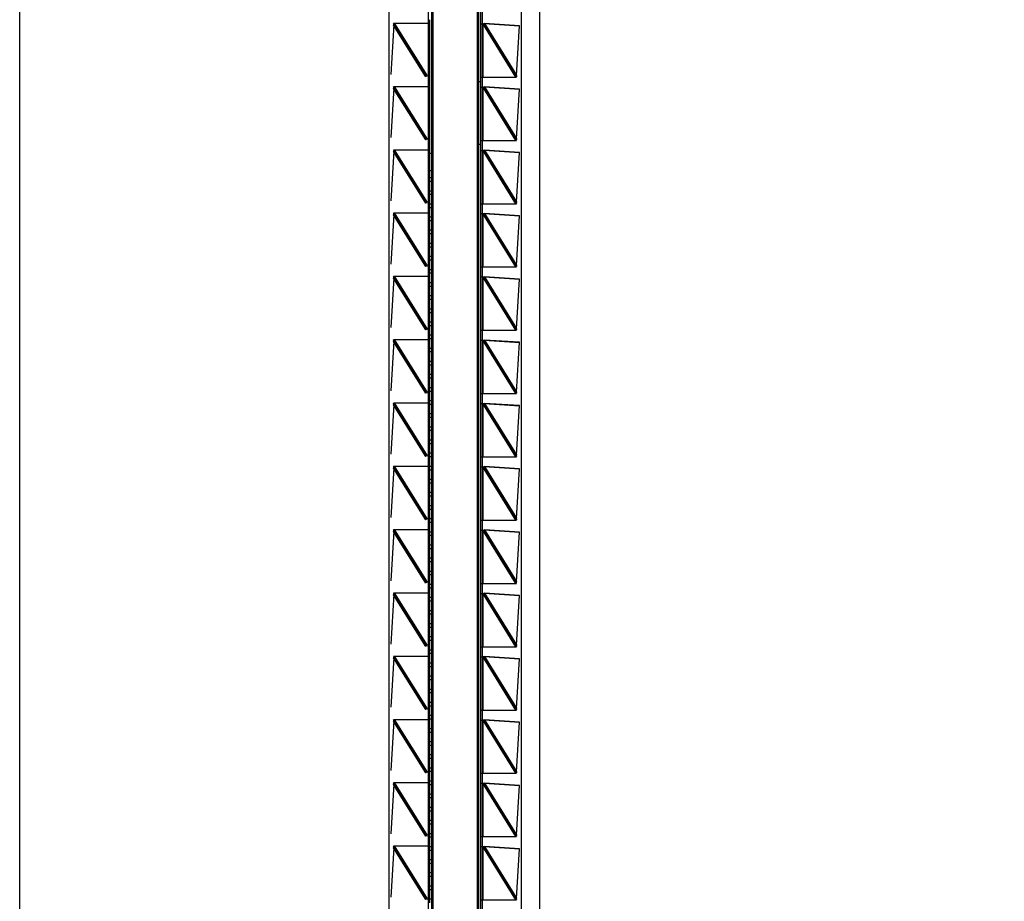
# Model space of a CAD drawing. Header units: inches. Extents: x 0 to 22, y 0 to 17.
# Tile 37 of 41: x 15.5 to 16.9, y 7.8 to 9.2. Entities that reach past the tile are written whole.
import ezdxf

# ---------------------------------------------------------------- set-up
doc = ezdxf.new("R2010")
doc.units = ezdxf.units.IN
doc.header["$LTSCALE"] = 1.21
doc.header["$MEASUREMENT"] = 0
doc.layers.get('0').update_dxf_attribs({"linetype": 'CONTINUOUS'})
doc.layers.add('DIMENSIONS', color=7, linetype='CONTINUOUS')
doc.styles.get("Standard").update_dxf_attribs({"font": 'txt', "width": 0.8})
doc.dimstyles.new('DIMSTYLE_1', dxfattribs={"dimtxt": 0.125, "dimasz": 0.18, "dimexe": 0.18, "dimexo": 0.0625, "dimgap": 0.09, "dimtad": 0, "dimtih": 1, "dimtoh": 1, "dimdec": 3, "dimzin": 4, "dimdsep": 46, "dimtxsty": 'STANDARD', "dimblk": '_FILLED', "dimblk1": '_FILLED', "dimblk2": '_FILLED', "dimcen": 0.09, "dimadec": 0, "dimazin": 0, "dimtp": 0.01, "dimtm": 0.01, "dimtfac": 1, "dimtdec": 3, "dimtofl": 0, "dimtmove": 0, "dimatfit": 3, "dimldrblk": '_FILLED', "dimfxl": 1, "dimtolj": 1, "dimtzin": 4, "dimarcsym": 0})

# ---------------------------------------------------------------- blocks, each defined once
blk = doc.blocks.new('*D15')
at = {"layer": 'DIMENSIONS', "color": 2, "linetype": 'CONTINUOUS'}
blk.add_line((15.7872, 11.4742), (16.9321, 11.4742), dxfattribs=at)
at = {"layer": 'DIMENSIONS', "color": 2, "linetype": 'CONTINUOUS', "insert": (16.9946, 11.5367), "char_height": 0.125, "width": 1.425, "attachment_point": 1, "line_spacing_factor": 0.9}
blk.add_mtext('4.822{\\Ftxt.shx;\\W1.000000;\\H0.125000; }[122.48]', dxfattribs=at)
blk = doc.blocks.new('_FILLED')
at = {"color": 0, "linetype": 'BYBLOCK'}
blk.add_solid([(0, 0), (-1, 0.1736), (-1, -0.1736)], dxfattribs=at)
blk = doc.blocks.new('*D17')
at = {"layer": 'DIMENSIONS', "color": 2, "linetype": 'CONTINUOUS'}
blk.add_line((15.5996, 11.6618), (15.5996, 12.2837), dxfattribs=at)
at = {"layer": 'DIMENSIONS', "color": 2, "linetype": 'CONTINUOUS', "insert": (15.5371, 12.3462), "char_height": 0.125, "width": 1.225, "attachment_point": 1, "rotation": 90, "line_spacing_factor": 0.9}
blk.add_mtext('.502{\\Ftxt.shx;\\W1.000000;\\H0.125000; }[12.75]', dxfattribs=at)

msp = doc.modelspace()

# ---------------------------------------------------------------- linework, layer by layer
at = {"color": 7, "linetype": 'CONTINUOUS'}
for p, q in [((15.4646, 6.6574), (15.4646, 11.469)), ((16.2446, 11.469), (16.2446, 6.6574)), ((16.1516, 7.2837), (16.1516, 10.8427)), ((16.0186, 10.7915), (16.0186, 7.3348)), ((16.0846, 10.7927), (16.0846, 7.3337)), ((16.2176, 7.3348), (16.2176, 10.7915)), ((16.0826, 10.7637), (16.0826, 7.3637)), ((16.1536, 7.3627), (16.1536, 10.7627)), ((16.0258, 9.1483), (16.0261, 9.1492)), ((16.0742, 9.0708), (16.0258, 9.1483)), ((16.026, 9.1491), (16.0263, 9.1502)), ((16.0748, 9.0709), (16.026, 9.149)), ((16.0263, 9.1501), (16.0264, 9.1505)), ((16.0264, 9.1505), (16.0753, 9.0721)), ((16.0265, 9.1512), (16.076, 9.0719)), ((16.2092, 9.0702), (16.1595, 9.1504)), ((16.2094, 9.0709), (16.1602, 9.1503)), ((16.1613, 9.1505), (16.2097, 9.0723)), ((16.1619, 9.1505), (16.2099, 9.073)), ((16.2097, 9.0723), (16.2094, 9.0712)), ((16.2099, 9.073), (16.2097, 9.0721)), ((16.1566, 9.0632), (16.1536, 9.0632)), ((16.2094, 9.0712), (16.2093, 9.0709)), ((16.0258, 9.0533), (16.0261, 9.0542)), ((16.0742, 8.9758), (16.0258, 9.0533)), ((16.026, 9.0541), (16.0263, 9.0552)), ((16.0748, 8.9759), (16.026, 9.054)), ((16.0263, 9.0551), (16.0264, 9.0555)), ((16.0264, 9.0555), (16.0753, 8.9771)), ((16.0265, 9.0562), (16.076, 8.9769)), ((16.2092, 8.9752), (16.1595, 9.0554)), ((16.2094, 8.9759), (16.1602, 9.0553)), ((16.1613, 9.0555), (16.2097, 8.9773)), ((16.1619, 9.0555), (16.2099, 8.978)), ((16.1536, 8.9694), (16.1566, 8.9694)), ((16.2094, 8.9762), (16.2093, 8.9759)), ((16.2097, 8.9773), (16.2094, 8.9762)), ((16.2099, 8.978), (16.2097, 8.9771)), ((16.0258, 8.9583), (16.0261, 8.9592)), ((16.0742, 8.8808), (16.0258, 8.9583)), ((16.026, 8.9591), (16.0263, 8.9602)), ((16.0748, 8.8809), (16.026, 8.959)), ((16.0263, 8.9601), (16.0264, 8.9605)), ((16.0264, 8.9605), (16.0753, 8.8821)), ((16.0265, 8.9612), (16.076, 8.8819)), ((16.0803, 8.9558), (16.0826, 8.9558)), ((16.2092, 8.8802), (16.1595, 8.9604)), ((16.2094, 8.8809), (16.1602, 8.9603)), ((16.1613, 8.9605), (16.2097, 8.8823)), ((16.1619, 8.9605), (16.2099, 8.883)), ((16.2094, 8.8812), (16.2093, 8.8809)), ((16.2097, 8.8823), (16.2094, 8.8812)), ((16.2099, 8.883), (16.2097, 8.8821)), ((16.026, 8.8641), (16.0263, 8.8652)), ((16.0263, 8.8651), (16.0264, 8.8655)), ((16.0264, 8.8655), (16.0753, 8.7871)), ((16.0265, 8.8662), (16.076, 8.7869)), ((16.2092, 8.7852), (16.1595, 8.8654)), ((16.2094, 8.7859), (16.1602, 8.8653)), ((16.1613, 8.8655), (16.2097, 8.7873)), ((16.1619, 8.8655), (16.2099, 8.788)), ((16.0258, 8.8633), (16.0261, 8.8642)), ((16.0742, 8.7858), (16.0258, 8.8633)), ((16.0748, 8.7859), (16.026, 8.864)), ((16.2094, 8.7862), (16.2093, 8.7859)), ((16.2097, 8.7873), (16.2094, 8.7862)), ((16.2099, 8.788), (16.2097, 8.7871)), ((16.0258, 8.7683), (16.0261, 8.7692)), ((16.0742, 8.6908), (16.0258, 8.7683)), ((16.026, 8.7691), (16.0263, 8.7702)), ((16.0748, 8.6909), (16.026, 8.769)), ((16.0263, 8.7701), (16.0264, 8.7705)), ((16.0264, 8.7705), (16.0753, 8.6921)), ((16.0265, 8.7712), (16.076, 8.6919)), ((16.2092, 8.6902), (16.1595, 8.7704)), ((16.2094, 8.6909), (16.1602, 8.7703)), ((16.1613, 8.7705), (16.2097, 8.6923)), ((16.1619, 8.7705), (16.2099, 8.693)), ((16.2094, 8.6912), (16.2093, 8.6909)), ((16.2097, 8.6923), (16.2094, 8.6912)), ((16.2099, 8.693), (16.2097, 8.6921)), ((16.0258, 8.6733), (16.0261, 8.6742)), ((16.0742, 8.5958), (16.0258, 8.6733)), ((16.026, 8.6741), (16.0263, 8.6752)), ((16.0748, 8.5959), (16.026, 8.674)), ((16.0263, 8.6751), (16.0264, 8.6755)), ((16.0264, 8.6755), (16.0753, 8.5971)), ((16.0265, 8.6762), (16.076, 8.5969)), ((16.2092, 8.5952), (16.1595, 8.6754)), ((16.2094, 8.5959), (16.1602, 8.6753)), ((16.1613, 8.6755), (16.2097, 8.5973)), ((16.1619, 8.6755), (16.2099, 8.598)), ((16.2094, 8.5962), (16.2093, 8.5959)), ((16.2097, 8.5973), (16.2094, 8.5962)), ((16.2099, 8.598), (16.2097, 8.5971)), ((16.0258, 8.5783), (16.0261, 8.5792)), ((16.0742, 8.5008), (16.0258, 8.5783)), ((16.026, 8.5791), (16.0263, 8.5802)), ((16.0748, 8.5009), (16.026, 8.579)), ((16.0263, 8.5801), (16.0264, 8.5805)), ((16.0264, 8.5805), (16.0753, 8.5021)), ((16.0265, 8.5812), (16.076, 8.5019)), ((16.2092, 8.5002), (16.1595, 8.5804)), ((16.2094, 8.5009), (16.1602, 8.5803)), ((16.1613, 8.5805), (16.2097, 8.5023)), ((16.1619, 8.5805), (16.2099, 8.503)), ((16.2094, 8.5012), (16.2093, 8.5009)), ((16.2097, 8.5023), (16.2094, 8.5012)), ((16.2099, 8.503), (16.2097, 8.5021)), ((16.0258, 8.4833), (16.0261, 8.4842)), ((16.0742, 8.4058), (16.0258, 8.4833)), ((16.026, 8.4841), (16.0263, 8.4852)), ((16.0748, 8.4059), (16.026, 8.484)), ((16.0263, 8.4851), (16.0264, 8.4855)), ((16.0264, 8.4855), (16.0753, 8.4071)), ((16.0265, 8.4862), (16.076, 8.4069)), ((16.2092, 8.4052), (16.1595, 8.4854)), ((16.2094, 8.4059), (16.1602, 8.4853)), ((16.1613, 8.4855), (16.2097, 8.4073)), ((16.1619, 8.4855), (16.2099, 8.408)), ((16.2097, 8.4073), (16.2094, 8.4062)), ((16.2099, 8.408), (16.2097, 8.4071)), ((16.2094, 8.4062), (16.2093, 8.4059)), ((16.0258, 8.3883), (16.0261, 8.3892)), ((16.0742, 8.3108), (16.0258, 8.3883)), ((16.026, 8.3891), (16.0263, 8.3902)), ((16.0748, 8.3109), (16.026, 8.389)), ((16.0263, 8.3901), (16.0264, 8.3905)), ((16.0264, 8.3905), (16.0753, 8.3121)), ((16.0265, 8.3912), (16.076, 8.3119)), ((16.2092, 8.3102), (16.1595, 8.3904)), ((16.2094, 8.3109), (16.1602, 8.3903)), ((16.1613, 8.3905), (16.2097, 8.3123)), ((16.1619, 8.3905), (16.2099, 8.313)), ((16.2094, 8.3112), (16.2093, 8.3109)), ((16.2097, 8.3123), (16.2094, 8.3112)), ((16.2099, 8.313), (16.2097, 8.3121)), ((16.0258, 8.2933), (16.0261, 8.2942)), ((16.0742, 8.2158), (16.0258, 8.2933)), ((16.026, 8.2941), (16.0263, 8.2952)), ((16.0748, 8.2159), (16.026, 8.294)), ((16.0263, 8.2951), (16.0264, 8.2955)), ((16.0264, 8.2955), (16.0753, 8.2171)), ((16.0265, 8.2962), (16.076, 8.2169)), ((16.2092, 8.2152), (16.1595, 8.2954)), ((16.2094, 8.2159), (16.1602, 8.2953)), ((16.1613, 8.2955), (16.2097, 8.2173)), ((16.1619, 8.2955), (16.2099, 8.218)), ((16.2094, 8.2162), (16.2093, 8.2159)), ((16.2097, 8.2173), (16.2094, 8.2162)), ((16.2099, 8.218), (16.2097, 8.2171)), ((16.026, 8.1991), (16.0263, 8.2002)), ((16.0263, 8.2001), (16.0264, 8.2005)), ((16.0264, 8.2005), (16.0753, 8.1221)), ((16.0265, 8.2012), (16.076, 8.1219)), ((16.2092, 8.1202), (16.1595, 8.2004)), ((16.2094, 8.1209), (16.1602, 8.2003)), ((16.1613, 8.2005), (16.2097, 8.1223)), ((16.1619, 8.2005), (16.2099, 8.123)), ((16.0258, 8.1983), (16.0261, 8.1992)), ((16.0742, 8.1208), (16.0258, 8.1983)), ((16.0748, 8.1209), (16.026, 8.199)), ((16.2094, 8.1212), (16.2093, 8.1209)), ((16.2097, 8.1223), (16.2094, 8.1212)), ((16.2099, 8.123), (16.2097, 8.1221)), ((16.0258, 8.1033), (16.0261, 8.1042)), ((16.0742, 8.0258), (16.0258, 8.1033)), ((16.026, 8.1041), (16.0263, 8.1052)), ((16.0748, 8.0259), (16.026, 8.104)), ((16.0263, 8.1051), (16.0264, 8.1055)), ((16.0264, 8.1055), (16.0753, 8.0271)), ((16.0265, 8.1062), (16.076, 8.0269)), ((16.2092, 8.0252), (16.1595, 8.1054)), ((16.2094, 8.0259), (16.1602, 8.1053)), ((16.1613, 8.1055), (16.2097, 8.0273)), ((16.1619, 8.1055), (16.2099, 8.028)), ((16.2094, 8.0262), (16.2093, 8.0259)), ((16.2097, 8.0273), (16.2094, 8.0262)), ((16.2099, 8.028), (16.2097, 8.0271)), ((16.0258, 8.0083), (16.0261, 8.0092)), ((16.0742, 7.9308), (16.0258, 8.0083)), ((16.026, 8.0091), (16.0263, 8.0102)), ((16.0748, 7.9309), (16.026, 8.009)), ((16.0263, 8.0101), (16.0264, 8.0105)), ((16.0264, 8.0105), (16.0753, 7.9321)), ((16.0265, 8.0112), (16.076, 7.9319)), ((16.2092, 7.9302), (16.1595, 8.0104)), ((16.2094, 7.9309), (16.1602, 8.0103)), ((16.1613, 8.0105), (16.2097, 7.9323)), ((16.1619, 8.0105), (16.2099, 7.933)), ((16.2094, 7.9312), (16.2093, 7.9309)), ((16.2097, 7.9323), (16.2094, 7.9312)), ((16.2099, 7.933), (16.2097, 7.9321)), ((16.0258, 7.9133), (16.0261, 7.9142)), ((16.0742, 7.8358), (16.0258, 7.9133)), ((16.026, 7.9141), (16.0263, 7.9152)), ((16.0748, 7.8359), (16.026, 7.914)), ((16.0263, 7.9151), (16.0264, 7.9155)), ((16.0264, 7.9155), (16.0753, 7.8371)), ((16.0265, 7.9162), (16.076, 7.8369)), ((16.2092, 7.8352), (16.1595, 7.9154)), ((16.2094, 7.8359), (16.1602, 7.9153)), ((16.1613, 7.9155), (16.2097, 7.8373)), ((16.1619, 7.9155), (16.2099, 7.838)), ((16.2094, 7.8362), (16.2093, 7.8359)), ((16.2097, 7.8373), (16.2094, 7.8362)), ((16.2099, 7.838), (16.2097, 7.8371))]:
    msp.add_line(p, q, dxfattribs=at)
at = {"color": 6, "linetype": 'CONTINUOUS'}
for p, q in [((16.0776, 10.7927), (16.0776, 7.3337)), ((16.1586, 10.7927), (16.1586, 7.3337)), ((16.1566, 7.3602), (16.1566, 10.7662)), ((16.0259, 9.1489), (16.0214, 9.0743)), ((16.0257, 9.1512), (16.0766, 9.1512)), ((16.0257, 9.1512), (16.0264, 9.1505)), ((16.0259, 9.1495), (16.0258, 9.1506)), ((16.0259, 9.1489), (16.0258, 9.1483)), ((16.0796, 9.1512), (16.0776, 9.1512)), ((16.0797, 9.1563), (16.0796, 9.1526)), ((16.0796, 9.1526), (16.0796, 9.1512)), ((16.1566, 9.1502), (16.1605, 9.1502)), ((16.1602, 9.1503), (16.1613, 9.1505)), ((16.1618, 9.15), (16.1619, 9.1505)), ((16.2147, 9.1465), (16.1618, 9.15)), ((16.2148, 9.1471), (16.1619, 9.1505)), ((16.2099, 9.0725), (16.2148, 9.1471)), ((16.0753, 9.0721), (16.0758, 9.071)), ((16.2099, 9.0719), (16.21, 9.0708)), ((16.0796, 9.0712), (16.0776, 9.0712)), ((16.0796, 9.0712), (16.0797, 9.066)), ((16.0797, 9.066), (16.0796, 9.0576)), ((16.0796, 9.0576), (16.0796, 9.0562)), ((16.1566, 9.0702), (16.21, 9.0702)), ((16.21, 9.0702), (16.2095, 9.071)), ((16.0259, 9.0539), (16.0214, 8.9793)), ((16.0257, 9.0562), (16.0766, 9.0562)), ((16.0257, 9.0562), (16.0264, 9.0555)), ((16.0259, 9.0545), (16.0258, 9.0556)), ((16.0259, 9.0539), (16.0258, 9.0533)), ((16.0796, 9.0562), (16.0776, 9.0562)), ((16.1566, 9.0552), (16.1605, 9.0552)), ((16.1602, 9.0553), (16.1613, 9.0555)), ((16.1618, 9.055), (16.1619, 9.0555)), ((16.2147, 9.0515), (16.1618, 9.055)), ((16.2148, 9.0521), (16.1619, 9.0555)), ((16.2099, 8.9775), (16.2148, 9.0521)), ((16.0753, 8.9771), (16.0758, 8.976)), ((16.0796, 8.9762), (16.0776, 8.9762)), ((16.0796, 8.9762), (16.0797, 8.971)), ((16.0797, 8.971), (16.0796, 8.9626)), ((16.1566, 8.9752), (16.21, 8.9752)), ((16.21, 8.9752), (16.2095, 8.976)), ((16.2099, 8.9769), (16.21, 8.9758)), ((16.0259, 8.9589), (16.0214, 8.8843)), ((16.0257, 8.9612), (16.0766, 8.9612)), ((16.0257, 8.9612), (16.0264, 8.9605)), ((16.0258, 8.9606), (16.0259, 8.9595)), ((16.0259, 8.9589), (16.0258, 8.9583)), ((16.0796, 8.9612), (16.0776, 8.9612)), ((16.0796, 8.9626), (16.0796, 8.9612)), ((16.1566, 8.9602), (16.1605, 8.9602)), ((16.1602, 8.9603), (16.1613, 8.9605)), ((16.1618, 8.96), (16.1619, 8.9605)), ((16.2147, 8.9565), (16.1618, 8.96)), ((16.2148, 8.9571), (16.1619, 8.9605)), ((16.2099, 8.8825), (16.2148, 8.9571)), ((16.0803, 8.9302), (16.0826, 8.9302)), ((16.0803, 8.9194), (16.0826, 8.9194)), ((16.0826, 8.9135), (16.0803, 8.9135)), ((16.0803, 8.8997), (16.0826, 8.8997)), ((16.0753, 8.8821), (16.0758, 8.881)), ((16.0796, 8.8812), (16.0776, 8.8812)), ((16.0796, 8.8812), (16.0797, 8.876)), ((16.0796, 8.88), (16.0826, 8.88)), ((16.0826, 8.8938), (16.0803, 8.8938)), ((16.1566, 8.8802), (16.21, 8.8802)), ((16.21, 8.8802), (16.2095, 8.881)), ((16.2099, 8.8819), (16.21, 8.8808)), ((16.0257, 8.8662), (16.0766, 8.8662)), ((16.0257, 8.8662), (16.0264, 8.8655)), ((16.0258, 8.8656), (16.0259, 8.8645)), ((16.0796, 8.8662), (16.0776, 8.8662)), ((16.0797, 8.876), (16.0796, 8.8676)), ((16.0826, 8.8741), (16.0796, 8.8741)), ((16.0796, 8.8676), (16.0796, 8.8662)), ((16.1566, 8.8652), (16.1605, 8.8652)), ((16.1602, 8.8653), (16.1613, 8.8655)), ((16.1618, 8.865), (16.1619, 8.8655)), ((16.2148, 8.8621), (16.1619, 8.8655)), ((16.0259, 8.8639), (16.0214, 8.7893)), ((16.0259, 8.8639), (16.0258, 8.8633)), ((16.0803, 8.8603), (16.0826, 8.8603)), ((16.0826, 8.8544), (16.0803, 8.8544)), ((16.2147, 8.8615), (16.1618, 8.865)), ((16.2099, 8.7875), (16.2148, 8.8621)), ((16.0803, 8.8407), (16.0826, 8.8407)), ((16.0826, 8.8348), (16.0803, 8.8348)), ((16.0803, 8.821), (16.0826, 8.821)), ((16.0826, 8.8151), (16.0803, 8.8151)), ((16.0803, 8.8013), (16.0826, 8.8013)), ((16.0826, 8.7954), (16.0803, 8.7954)), ((16.0753, 8.7871), (16.0758, 8.786)), ((16.0796, 8.7862), (16.0776, 8.7862)), ((16.0796, 8.7862), (16.0797, 8.781)), ((16.0796, 8.7816), (16.0826, 8.7816)), ((16.0797, 8.781), (16.0796, 8.7726)), ((16.1566, 8.7852), (16.21, 8.7852)), ((16.21, 8.7852), (16.2095, 8.786)), ((16.2099, 8.7869), (16.21, 8.7858)), ((16.0259, 8.7689), (16.0214, 8.6943)), ((16.0257, 8.7712), (16.0766, 8.7712)), ((16.0257, 8.7712), (16.0264, 8.7705)), ((16.0259, 8.7695), (16.0258, 8.7706)), ((16.0259, 8.7689), (16.0258, 8.7683)), ((16.0796, 8.7712), (16.0776, 8.7712)), ((16.0796, 8.7726), (16.0796, 8.7712)), ((16.0826, 8.7757), (16.0803, 8.7757)), ((16.0803, 8.7619), (16.0826, 8.7619)), ((16.1566, 8.7702), (16.1605, 8.7702)), ((16.1602, 8.7703), (16.1613, 8.7705)), ((16.1618, 8.77), (16.1619, 8.7705)), ((16.2147, 8.7665), (16.1618, 8.77)), ((16.2148, 8.7671), (16.1619, 8.7705)), ((16.2099, 8.6925), (16.2148, 8.7671)), ((16.0826, 8.756), (16.0803, 8.756)), ((16.0803, 8.7422), (16.0826, 8.7422)), ((16.0826, 8.7363), (16.0803, 8.7363)), ((16.0803, 8.7225), (16.0826, 8.7225)), ((16.0826, 8.7166), (16.0803, 8.7166)), ((16.0803, 8.7029), (16.0826, 8.7029)), ((16.0753, 8.6921), (16.0758, 8.691)), ((16.0796, 8.6912), (16.0776, 8.6912)), ((16.0826, 8.697), (16.0796, 8.697)), ((16.0796, 8.6912), (16.0797, 8.686)), ((16.1566, 8.6902), (16.21, 8.6902)), ((16.21, 8.6902), (16.2095, 8.691)), ((16.2099, 8.6919), (16.21, 8.6908)), ((16.0259, 8.6739), (16.0214, 8.5993)), ((16.0257, 8.6762), (16.0766, 8.6762)), ((16.0257, 8.6762), (16.0264, 8.6755)), ((16.0259, 8.6745), (16.0258, 8.6756)), ((16.0259, 8.6739), (16.0258, 8.6733)), ((16.0796, 8.6762), (16.0776, 8.6762)), ((16.0797, 8.686), (16.0796, 8.6776)), ((16.0796, 8.6776), (16.0796, 8.6762)), ((16.0803, 8.6832), (16.0826, 8.6832)), ((16.0826, 8.6773), (16.0803, 8.6773)), ((16.1566, 8.6752), (16.1605, 8.6752)), ((16.1602, 8.6753), (16.1613, 8.6755)), ((16.1618, 8.675), (16.1619, 8.6755)), ((16.2147, 8.6715), (16.1618, 8.675)), ((16.2148, 8.6721), (16.1619, 8.6755)), ((16.0803, 8.6635), (16.0826, 8.6635)), ((16.2099, 8.5975), (16.2148, 8.6721)), ((16.0826, 8.6576), (16.0803, 8.6576)), ((16.0803, 8.6438), (16.0826, 8.6438)), ((16.0826, 8.6379), (16.0803, 8.6379)), ((16.0803, 8.6241), (16.0826, 8.6241)), ((16.0826, 8.6182), (16.0803, 8.6182)), ((16.0803, 8.6044), (16.0826, 8.6044)), ((16.0753, 8.5971), (16.0758, 8.596)), ((16.0796, 8.5962), (16.0776, 8.5962)), ((16.0826, 8.5985), (16.0796, 8.5985)), ((16.0796, 8.5962), (16.0797, 8.591)), ((16.0797, 8.591), (16.0796, 8.5826)), ((16.0803, 8.5848), (16.0826, 8.5848)), ((16.1566, 8.5952), (16.21, 8.5952)), ((16.21, 8.5952), (16.2095, 8.596)), ((16.2099, 8.5969), (16.21, 8.5958)), ((16.0259, 8.5789), (16.0214, 8.5043)), ((16.0257, 8.5812), (16.0766, 8.5812)), ((16.0257, 8.5812), (16.0264, 8.5805)), ((16.0259, 8.5795), (16.0258, 8.5806)), ((16.0259, 8.5789), (16.0258, 8.5783)), ((16.0796, 8.5812), (16.0776, 8.5812)), ((16.0796, 8.5826), (16.0796, 8.5812)), ((16.0826, 8.5788), (16.0803, 8.5788)), ((16.1566, 8.5802), (16.1605, 8.5802)), ((16.1602, 8.5803), (16.1613, 8.5805)), ((16.1618, 8.58), (16.1619, 8.5805)), ((16.2147, 8.5765), (16.1618, 8.58)), ((16.2148, 8.5771), (16.1619, 8.5805)), ((16.2099, 8.5025), (16.2148, 8.5771)), ((16.0803, 8.5651), (16.0826, 8.5651)), ((16.0826, 8.5592), (16.0803, 8.5592)), ((16.0803, 8.5454), (16.0826, 8.5454)), ((16.0826, 8.5395), (16.0803, 8.5395)), ((16.0803, 8.5257), (16.0826, 8.5257)), ((16.0826, 8.5198), (16.0803, 8.5198)), ((16.0753, 8.5021), (16.0758, 8.501)), ((16.0796, 8.5012), (16.0776, 8.5012)), ((16.0796, 8.506), (16.0826, 8.506)), ((16.0796, 8.5012), (16.0797, 8.496)), ((16.0826, 8.5001), (16.0796, 8.5001)), ((16.0797, 8.496), (16.0796, 8.4876)), ((16.1566, 8.5002), (16.21, 8.5002)), ((16.21, 8.5002), (16.2095, 8.501)), ((16.2099, 8.5019), (16.21, 8.5008)), ((16.0259, 8.4839), (16.0214, 8.4093)), ((16.0257, 8.4862), (16.0766, 8.4862)), ((16.0257, 8.4862), (16.0264, 8.4855)), ((16.0259, 8.4845), (16.0258, 8.4856)), ((16.0259, 8.4839), (16.0258, 8.4833)), ((16.0796, 8.4862), (16.0776, 8.4862)), ((16.0796, 8.4876), (16.0796, 8.4862)), ((16.0803, 8.4863), (16.0826, 8.4863)), ((16.1566, 8.4852), (16.1605, 8.4852)), ((16.1602, 8.4853), (16.1613, 8.4855)), ((16.1618, 8.485), (16.1619, 8.4855)), ((16.2147, 8.4815), (16.1618, 8.485)), ((16.2148, 8.4821), (16.1619, 8.4855)), ((16.2099, 8.4075), (16.2148, 8.4821)), ((16.0826, 8.4804), (16.0803, 8.4804)), ((16.0803, 8.4666), (16.0826, 8.4666)), ((16.0826, 8.4607), (16.0803, 8.4607)), ((16.0803, 8.447), (16.0826, 8.447)), ((16.0826, 8.4411), (16.0803, 8.4411)), ((16.0803, 8.4273), (16.0826, 8.4273)), ((16.0753, 8.4071), (16.0758, 8.406)), ((16.0796, 8.4076), (16.0826, 8.4076)), ((16.0826, 8.4214), (16.0803, 8.4214)), ((16.0796, 8.4062), (16.0776, 8.4062)), ((16.0796, 8.4062), (16.0797, 8.401)), ((16.0826, 8.4017), (16.0796, 8.4017)), ((16.0797, 8.401), (16.0796, 8.3926)), ((16.0796, 8.3926), (16.0796, 8.3912)), ((16.1566, 8.4052), (16.21, 8.4052)), ((16.21, 8.4052), (16.2095, 8.406)), ((16.2099, 8.4069), (16.21, 8.4058)), ((16.0259, 8.3889), (16.0214, 8.3143)), ((16.0257, 8.3912), (16.0766, 8.3912)), ((16.0257, 8.3912), (16.0264, 8.3905)), ((16.0259, 8.3895), (16.0258, 8.3906)), ((16.0259, 8.3889), (16.0258, 8.3883)), ((16.0796, 8.3912), (16.0776, 8.3912)), ((16.0803, 8.3879), (16.0826, 8.3879)), ((16.0826, 8.382), (16.0803, 8.382)), ((16.1566, 8.3902), (16.1605, 8.3902)), ((16.1602, 8.3903), (16.1613, 8.3905)), ((16.1618, 8.39), (16.1619, 8.3905)), ((16.2147, 8.3865), (16.1618, 8.39)), ((16.2148, 8.3871), (16.1619, 8.3905)), ((16.2099, 8.3125), (16.2148, 8.3871)), ((16.0803, 8.3682), (16.0826, 8.3682)), ((16.0826, 8.3623), (16.0803, 8.3623)), ((16.0803, 8.3485), (16.0826, 8.3485)), ((16.0826, 8.3426), (16.0803, 8.3426)), ((16.0803, 8.3288), (16.0826, 8.3288)), ((16.0826, 8.3229), (16.0803, 8.3229)), ((16.0753, 8.3121), (16.0758, 8.311)), ((16.0796, 8.3112), (16.0776, 8.3112)), ((16.0796, 8.3112), (16.0797, 8.306)), ((16.0796, 8.3092), (16.0826, 8.3092)), ((16.0797, 8.306), (16.0796, 8.2976)), ((16.1566, 8.3102), (16.21, 8.3102)), ((16.21, 8.3102), (16.2095, 8.311)), ((16.21, 8.3108), (16.2099, 8.3119)), ((16.0259, 8.2939), (16.0214, 8.2193)), ((16.0257, 8.2962), (16.0766, 8.2962)), ((16.0257, 8.2962), (16.0264, 8.2955)), ((16.0258, 8.2956), (16.0259, 8.2945)), ((16.0259, 8.2939), (16.0258, 8.2933)), ((16.0796, 8.2962), (16.0776, 8.2962)), ((16.0796, 8.2976), (16.0796, 8.2962)), ((16.0826, 8.3033), (16.0803, 8.3033)), ((16.0803, 8.2895), (16.0826, 8.2895)), ((16.1566, 8.2952), (16.1605, 8.2952)), ((16.1602, 8.2953), (16.1613, 8.2955)), ((16.1618, 8.295), (16.1619, 8.2955)), ((16.2147, 8.2915), (16.1618, 8.295)), ((16.2148, 8.2921), (16.1619, 8.2955)), ((16.2099, 8.2175), (16.2148, 8.2921)), ((16.0826, 8.2836), (16.0803, 8.2836)), ((16.0803, 8.2698), (16.0826, 8.2698)), ((16.0826, 8.2639), (16.0803, 8.2639)), ((16.0803, 8.2501), (16.0826, 8.2501)), ((16.0826, 8.2442), (16.0803, 8.2442)), ((16.0803, 8.2304), (16.0826, 8.2304)), ((16.0753, 8.2171), (16.0758, 8.216)), ((16.0796, 8.2162), (16.0776, 8.2162)), ((16.0796, 8.2162), (16.0797, 8.211)), ((16.0826, 8.2245), (16.0803, 8.2245)), ((16.1566, 8.2152), (16.21, 8.2152)), ((16.21, 8.2152), (16.2095, 8.216)), ((16.2099, 8.2169), (16.21, 8.2158)), ((16.0257, 8.2012), (16.0766, 8.2012)), ((16.0257, 8.2012), (16.0264, 8.2005)), ((16.0258, 8.2006), (16.0259, 8.1995)), ((16.0796, 8.2012), (16.0776, 8.2012)), ((16.0797, 8.211), (16.0796, 8.2026)), ((16.0796, 8.2107), (16.0826, 8.2107)), ((16.0796, 8.2026), (16.0796, 8.2012)), ((16.0826, 8.2048), (16.0803, 8.2048)), ((16.1566, 8.2002), (16.1605, 8.2002)), ((16.1602, 8.2003), (16.1613, 8.2005)), ((16.1618, 8.2), (16.1619, 8.2005)), ((16.2148, 8.1971), (16.1619, 8.2005)), ((16.0259, 8.1989), (16.0214, 8.1243)), ((16.0259, 8.1989), (16.0258, 8.1983)), ((16.0803, 8.1911), (16.0826, 8.1911)), ((16.2147, 8.1965), (16.1618, 8.2)), ((16.2099, 8.1225), (16.2148, 8.1971)), ((16.0826, 8.1851), (16.0803, 8.1851)), ((16.0803, 8.1714), (16.0826, 8.1714)), ((16.0826, 8.1655), (16.0803, 8.1655)), ((16.0803, 8.1517), (16.0826, 8.1517)), ((16.0826, 8.1458), (16.0803, 8.1458)), ((16.0803, 8.132), (16.0826, 8.132)), ((16.0753, 8.1221), (16.0758, 8.121)), ((16.0796, 8.1212), (16.0776, 8.1212)), ((16.0826, 8.1261), (16.0796, 8.1261)), ((16.0796, 8.1212), (16.0797, 8.116)), ((16.0797, 8.116), (16.0796, 8.1076)), ((16.0803, 8.1123), (16.0826, 8.1123)), ((16.1566, 8.1202), (16.21, 8.1202)), ((16.21, 8.1202), (16.2095, 8.121)), ((16.2099, 8.1219), (16.21, 8.1208)), ((16.0259, 8.1039), (16.0214, 8.0293)), ((16.0257, 8.1062), (16.0766, 8.1062)), ((16.0257, 8.1062), (16.0264, 8.1055)), ((16.0259, 8.1045), (16.0258, 8.1056)), ((16.0259, 8.1039), (16.0258, 8.1033)), ((16.0796, 8.1062), (16.0776, 8.1062)), ((16.0796, 8.1076), (16.0796, 8.1062)), ((16.0826, 8.1064), (16.0803, 8.1064)), ((16.1566, 8.1052), (16.1605, 8.1052)), ((16.1602, 8.1053), (16.1613, 8.1055)), ((16.1618, 8.105), (16.1619, 8.1055)), ((16.2147, 8.1015), (16.1618, 8.105)), ((16.2148, 8.1021), (16.1619, 8.1055)), ((16.2099, 8.0275), (16.2148, 8.1021)), ((16.0803, 8.0926), (16.0826, 8.0926)), ((16.0826, 8.0867), (16.0803, 8.0867)), ((16.0803, 8.0729), (16.0826, 8.0729)), ((16.0826, 8.067), (16.0803, 8.067)), ((16.0803, 8.0533), (16.0826, 8.0533)), ((16.0826, 8.0473), (16.0803, 8.0473)), ((16.0753, 8.0271), (16.0758, 8.026)), ((16.0796, 8.0262), (16.0776, 8.0262)), ((16.0826, 8.0277), (16.0796, 8.0277)), ((16.0796, 8.0262), (16.0797, 8.021)), ((16.0803, 8.0336), (16.0826, 8.0336)), ((16.1566, 8.0252), (16.21, 8.0252)), ((16.21, 8.0252), (16.2095, 8.026)), ((16.2099, 8.0269), (16.21, 8.0258)), ((16.0259, 8.0089), (16.0214, 7.9343)), ((16.0257, 8.0112), (16.0766, 8.0112)), ((16.0257, 8.0112), (16.0264, 8.0105)), ((16.0259, 8.0095), (16.0258, 8.0106)), ((16.0259, 8.0089), (16.0258, 8.0083)), ((16.0796, 8.0112), (16.0776, 8.0112)), ((16.0797, 8.021), (16.0796, 8.0126)), ((16.0796, 8.0126), (16.0796, 8.0112)), ((16.0803, 8.0139), (16.0826, 8.0139)), ((16.1566, 8.0102), (16.1605, 8.0102)), ((16.1602, 8.0103), (16.1613, 8.0105)), ((16.1618, 8.01), (16.1619, 8.0105)), ((16.2147, 8.0065), (16.1618, 8.01)), ((16.2148, 8.0071), (16.1619, 8.0105)), ((16.0826, 8.008), (16.0803, 8.008)), ((16.0803, 7.9942), (16.0826, 7.9942)), ((16.2099, 7.9325), (16.2148, 8.0071)), ((16.0826, 7.9883), (16.0803, 7.9883)), ((16.0803, 7.9745), (16.0826, 7.9745)), ((16.0826, 7.9686), (16.0803, 7.9686)), ((16.0803, 7.9548), (16.0826, 7.9548)), ((16.0796, 7.9351), (16.0826, 7.9351)), ((16.0826, 7.9489), (16.0803, 7.9489)), ((16.0753, 7.9321), (16.0758, 7.931)), ((16.0796, 7.9312), (16.0776, 7.9312)), ((16.0796, 7.9312), (16.0797, 7.926)), ((16.0826, 7.9292), (16.0796, 7.9292)), ((16.0797, 7.926), (16.0796, 7.9176)), ((16.1566, 7.9302), (16.21, 7.9302)), ((16.21, 7.9302), (16.2095, 7.931)), ((16.2099, 7.9319), (16.21, 7.9308)), ((16.0259, 7.9139), (16.0214, 7.8393)), ((16.0257, 7.9162), (16.0766, 7.9162)), ((16.0257, 7.9162), (16.0264, 7.9155)), ((16.0259, 7.9145), (16.0258, 7.9156)), ((16.0259, 7.9139), (16.0258, 7.9133)), ((16.0796, 7.9162), (16.0776, 7.9162)), ((16.0796, 7.9176), (16.0796, 7.9162)), ((16.0803, 7.9155), (16.0826, 7.9155)), ((16.0826, 7.9096), (16.0803, 7.9096)), ((16.1566, 7.9152), (16.1605, 7.9152)), ((16.1602, 7.9153), (16.1613, 7.9155)), ((16.1618, 7.915), (16.1619, 7.9155)), ((16.2147, 7.9115), (16.1618, 7.915)), ((16.2148, 7.9121), (16.1619, 7.9155)), ((16.2099, 7.8375), (16.2148, 7.9121)), ((16.0803, 7.8958), (16.0826, 7.8958)), ((16.0826, 7.8899), (16.0803, 7.8899)), ((16.0803, 7.8761), (16.0826, 7.8761)), ((16.0826, 7.8702), (16.0803, 7.8702)), ((16.0803, 7.8564), (16.0826, 7.8564)), ((16.0826, 7.8505), (16.0803, 7.8505)), ((16.0753, 7.8371), (16.0758, 7.836)), ((16.0796, 7.8362), (16.0776, 7.8362)), ((16.0796, 7.8367), (16.0826, 7.8367)), ((16.0796, 7.8362), (16.0797, 7.831)), ((16.1566, 7.8352), (16.21, 7.8352)), ((16.21, 7.8352), (16.2095, 7.836)), ((16.2099, 7.8369), (16.21, 7.8358))]:
    msp.add_line(p, q, dxfattribs=at)
at = {"color": 9, "linetype": 'CONTINUOUS'}
for p, q in [((16.0796, 9.1512), (16.0796, 9.0712)), ((16.0803, 9.0712), (16.0803, 9.1512)), ((16.1595, 9.1504), (16.1595, 9.0702)), ((16.0796, 9.0562), (16.0796, 8.9762)), ((16.0803, 8.9762), (16.0803, 9.0562)), ((16.1595, 9.0554), (16.1595, 8.9752)), ((16.0796, 8.9612), (16.0796, 8.8812)), ((16.0803, 8.8812), (16.0803, 8.9612)), ((16.1595, 8.9604), (16.1595, 8.8802)), ((16.0796, 8.8662), (16.0796, 8.7862)), ((16.0803, 8.7862), (16.0803, 8.8662)), ((16.1595, 8.8654), (16.1595, 8.7852)), ((16.0796, 8.7712), (16.0796, 8.6912)), ((16.0803, 8.6912), (16.0803, 8.7712)), ((16.1595, 8.7704), (16.1595, 8.6902)), ((16.0796, 8.6762), (16.0796, 8.5962)), ((16.0803, 8.5962), (16.0803, 8.6762)), ((16.1595, 8.6754), (16.1595, 8.5952)), ((16.0796, 8.5812), (16.0796, 8.5012)), ((16.0803, 8.5012), (16.0803, 8.5812)), ((16.1595, 8.5804), (16.1595, 8.5002)), ((16.0796, 8.4862), (16.0796, 8.4062)), ((16.0803, 8.4062), (16.0803, 8.4862)), ((16.1595, 8.4854), (16.1595, 8.4052)), ((16.0796, 8.3912), (16.0796, 8.3112)), ((16.0803, 8.3112), (16.0803, 8.3912)), ((16.1595, 8.3904), (16.1595, 8.3102)), ((16.0796, 8.2962), (16.0796, 8.2162)), ((16.0803, 8.2162), (16.0803, 8.2962)), ((16.1595, 8.2954), (16.1595, 8.2152)), ((16.0796, 8.2012), (16.0796, 8.1212)), ((16.0803, 8.1212), (16.0803, 8.2012)), ((16.1595, 8.2004), (16.1595, 8.1202)), ((16.0796, 8.1062), (16.0796, 8.0262)), ((16.0803, 8.0262), (16.0803, 8.1062)), ((16.1595, 8.1054), (16.1595, 8.0252)), ((16.0796, 8.0112), (16.0796, 7.9312)), ((16.0803, 7.9312), (16.0803, 8.0112)), ((16.1595, 8.0104), (16.1595, 7.9302)), ((16.0796, 7.9162), (16.0796, 7.8362)), ((16.0803, 7.8362), (16.0803, 7.9162)), ((16.1595, 7.9154), (16.1595, 7.8352))]:
    msp.add_line(p, q, dxfattribs=at)
at = {"color": 6, "linetype": 'CONTINUOUS'}
for points in [[(16.16, 9.1502), (16.1604, 9.1502), (16.1608, 9.1501)], [(16.16, 9.0552), (16.1604, 9.0552), (16.1608, 9.0551)], [(16.16, 8.9602), (16.1604, 8.9602), (16.1608, 8.9601)], [(16.16, 8.8652), (16.1604, 8.8652), (16.1608, 8.8651)], [(16.16, 8.7702), (16.1604, 8.7702), (16.1608, 8.7701)], [(16.16, 8.6752), (16.1604, 8.6752), (16.1608, 8.6751)], [(16.16, 8.5802), (16.1604, 8.5802), (16.1608, 8.5801)], [(16.16, 8.4852), (16.1604, 8.4852), (16.1608, 8.4851)], [(16.16, 8.3902), (16.1604, 8.3902), (16.1608, 8.3901)], [(16.16, 8.2952), (16.1604, 8.2952), (16.1608, 8.2951)], [(16.16, 8.2002), (16.1604, 8.2002), (16.1608, 8.2001)], [(16.16, 8.1052), (16.1604, 8.1052), (16.1608, 8.1051)], [(16.16, 8.0102), (16.1604, 8.0102), (16.1608, 8.0101)], [(16.16, 7.9152), (16.1604, 7.9152), (16.1608, 7.9151)]]:
    msp.add_lwpolyline(points, dxfattribs=at)
at = {"color": 7, "linetype": 'CONTINUOUS'}
for centre, radius, start, end in [((15.9927, 9.1582), 0.0346, 345.0276, 346.7115), ((16.0046, 9.1553), 0.0223, 346.7068, 349.2431), ((16.2407, 9.0637), 0.0322, 164.8686, 166.6768), ((16.2301, 9.0662), 0.0213, 166.6714, 169.3267), ((15.9927, 9.0632), 0.0346, 345.0276, 346.7115), ((16.0046, 9.0603), 0.0223, 346.7068, 349.2431), ((16.2301, 8.9712), 0.0213, 166.6714, 169.3267), ((16.2407, 8.9687), 0.0322, 164.8686, 166.6768), ((15.9927, 8.9682), 0.0346, 345.0276, 346.7115), ((16.0046, 8.9653), 0.0223, 346.7068, 349.2431), ((16.2301, 8.8762), 0.0213, 166.6714, 169.3267), ((16.2407, 8.8737), 0.0322, 164.8686, 166.6768), ((15.9927, 8.8732), 0.0346, 345.0276, 346.7115), ((16.0046, 8.8703), 0.0223, 346.7068, 349.2431), ((16.2301, 8.7812), 0.0213, 166.6714, 169.3267), ((16.2407, 8.7787), 0.0322, 164.8686, 166.6768), ((15.9927, 8.7782), 0.0346, 345.0276, 346.7115), ((16.0046, 8.7753), 0.0223, 346.7068, 349.2431), ((16.2301, 8.6862), 0.0213, 166.6714, 169.3267), ((16.2407, 8.6837), 0.0322, 164.8686, 166.6768), ((15.9927, 8.6832), 0.0346, 345.0276, 346.7115), ((16.0046, 8.6803), 0.0223, 346.7068, 349.2431), ((16.2301, 8.5912), 0.0213, 166.6714, 169.3267), ((16.2407, 8.5887), 0.0322, 164.8686, 166.6768), ((15.9927, 8.5882), 0.0346, 345.0276, 346.7115), ((16.0046, 8.5853), 0.0223, 346.7068, 349.2431), ((16.2301, 8.4962), 0.0213, 166.6714, 169.3267), ((16.2407, 8.4937), 0.0322, 164.8686, 166.6768), ((15.9927, 8.4932), 0.0346, 345.0276, 346.7115), ((16.0046, 8.4903), 0.0223, 346.7068, 349.2431), ((16.2407, 8.3987), 0.0322, 164.8686, 166.6768), ((16.2301, 8.4012), 0.0213, 166.6714, 169.3267), ((15.9927, 8.3982), 0.0346, 345.0276, 346.7115), ((16.0046, 8.3953), 0.0223, 346.7068, 349.2431), ((16.2301, 8.3062), 0.0213, 166.6714, 169.3267), ((16.2407, 8.3037), 0.0322, 164.8686, 166.6768), ((15.9927, 8.3032), 0.0346, 345.0276, 346.7115), ((16.0046, 8.3003), 0.0223, 346.7068, 349.2431), ((16.2301, 8.2112), 0.0213, 166.6714, 169.3267), ((16.2407, 8.2087), 0.0322, 164.8686, 166.6768), ((15.9927, 8.2082), 0.0346, 345.0276, 346.7115), ((16.0046, 8.2053), 0.0223, 346.7068, 349.2431), ((16.2301, 8.1162), 0.0213, 166.6714, 169.3267), ((16.2407, 8.1137), 0.0322, 164.8686, 166.6768), ((15.9927, 8.1132), 0.0346, 345.0276, 346.7115), ((16.0046, 8.1103), 0.0223, 346.7068, 349.2431), ((16.2301, 8.0212), 0.0213, 166.6714, 169.3267), ((16.2407, 8.0187), 0.0322, 164.8686, 166.6768), ((15.9927, 8.0182), 0.0346, 345.0276, 346.7115), ((16.0046, 8.0153), 0.0223, 346.7068, 349.2431), ((16.2301, 7.9262), 0.0213, 166.6714, 169.3267), ((16.2407, 7.9237), 0.0322, 164.8686, 166.6768), ((15.9927, 7.9232), 0.0346, 345.0276, 346.7115), ((16.0046, 7.9203), 0.0223, 346.7068, 349.2431), ((16.2301, 7.8312), 0.0213, 166.6714, 169.3267), ((16.2407, 7.8287), 0.0322, 164.8686, 166.6768)]:
    msp.add_arc(centre, radius, start, end, dxfattribs=at)

# ---------------------------------------------------------------- dimensions: what is measured, and where the dimension line sits
at = {"layer": 'DIMENSIONS', "color": 2, "linetype": 'CONTINUOUS'}
for feature_location, offset, dtype, origin, picture, middle in [((15.5996, 11.6618), (0, 0.6219), 1, (16.1016, 6.6522), '*D17', (15.5996, 12.9587)), ((15.7872, 11.4742), (1.1449, 0), 0, (16.2267, 6.6522), '*D15', (17.7071, 11.4742))]:
    dim = msp.add_ordinate_dim(feature_location=feature_location, offset=offset, dtype=dtype, origin=origin, dimstyle='DIMSTYLE_1', dxfattribs=at)
    dim.commit()
    dim.dimension.update_dxf_attribs({"geometry": picture, "text_midpoint": middle})

doc.saveas('drawing.dxf')
